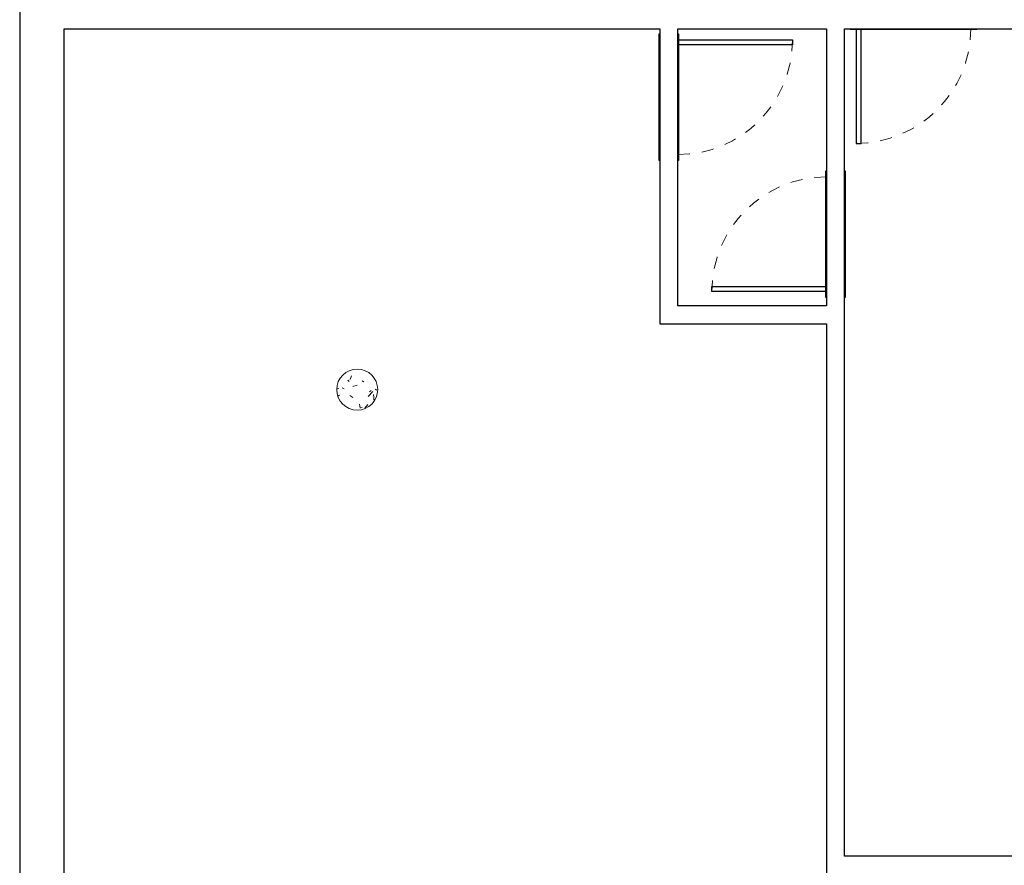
# Model space of a CAD drawing. Header units: metres. Extents: x -27.7 to 22.8, y -37.3 to -3.8.
# Tile 3 of 11: x -13.8 to -5.7, y -23.8 to -16.7. Entities that reach past the tile are written whole.
import ezdxf

# ---------------------------------------------------------------- set-up
doc = ezdxf.new("R2010")
doc.units = ezdxf.units.M
doc.linetypes.add('Tiret', pattern=[0.0025, 0.00125, -0.00125])
for name, color, linetype, lineweight in [('A-DOOR', 250, 'Continuous', 25), ('A-WALL', 250, 'Continuous', 25), ('I-WALL', 250, 'Continuous', 25), ('S-COLS', 250, 'Continuous', 18)]:
    doc.layers.add(name, color=color, linetype=linetype, lineweight=lineweight)

# ---------------------------------------------------------------- blocks, each defined once
blk = doc.blocks.new('Poteau béton - Arrondi - 340-V4-SS2')
at = {"layer": 'S-COLS'}
h = blk.add_hatch(dxfattribs=at)
h.set_pattern_fill('FP_7', color=256, style=0, pattern_type=2)
h.set_pattern_definition([(50, (11.046, 19.816), (0.3647987, -0.031967), [0.038, -0.419]), (355, (11.046, 19.816), (-0.070921, 0.382637), [0.03, -0.335]), (100.451, (11.076, 19.813), (0.294358, 0.3502047), [0.032, -0.356]), (46.184, (11.046, 19.918), (0.542072, -0.083569), [0.057, -0.629]), (96.636, (11.091, 19.911), (0.474956, 0.495204), [0.049, -0.534]), (351.184, (11.046, 19.918), (0.47449, 0.495128), [0.046, -0.503]), (21, (11.097, 19.892), (0.3035623, -0.204817), [0.038, -0.419]), (326, (11.097, 19.892), (0.1234774, 0.369045), [0.03, -0.335]), (71.451, (11.122, 19.875), (0.427234, 0.1635883), [0.032, -0.356]), (37.5, (11.046, 19.816), (0.0065432, 0.1688822), [0.017, -0.314, 0.017, -0.324, -0.337]), (37.5, (11.046, 19.816), (0.0065432, 0.1688822), [-0.672, 0.017, -0.32]), (7.5, (11.046, 19.816), (0.1340145, 0.2002052), [0.017, -0.177, 0.017, -0.307, -0.128]), (7.5, (11.046, 19.816), (0.1340145, 0.2002052), [-0.518, 0.017, -0.112]), (327.5, (10.933, 19.816), (0.2712697, -0.0115642), [0.017, -0.11, 0.017, -0.379, -0.526]), (327.5, (10.933, 19.816), (0.2712697, -0.0115642), [-0.523, 0.017, -0.509]), (317.5, (10.882, 19.816), (0.2964495, 0.0511634), [0.017, -0.148, 0.017, -0.246, -0.373]), (317.5, (10.882, 19.816), (0.2964495, 0.0511634), [-0.428, 0.017, -0.357])])
h.paths.add_polyline_path([(0, -0.17), (0.044, -0.1642), (0.085, -0.1472), (0.1202, -0.1202), (0.1472, -0.085), (0.1642, -0.044), (0.17, 0), (0.1642, 0.044), (0.1472, 0.085), (0.1202, 0.1202), (0.085, 0.1472), (0.044, 0.1642), (0, 0.17), (-0.044, 0.1642), (-0.085, 0.1472), (-0.1202, 0.1202), (-0.1472, 0.085), (-0.1642, 0.044), (-0.17, 0), (-0.1642, -0.044), (-0.1472, -0.085), (-0.1202, -0.1202), (-0.085, -0.1472), (-0.044, -0.1642)])
for start, end in [(360, 180), (180, 360)]:
    blk.add_arc((0, 0), 0.17, start, end, dxfattribs=at)
blk = doc.blocks.new('Int_ Simple - PP0_95x2_04 2-421112-SS2')
at = {"layer": 'A-DOOR'}
for p, q in [((0.44, 1.025), (0.4, 1.025)), ((0.4, 1.025), (0.4, 0.075)), ((0.44, 0.075), (0.44, 1.025)), ((-0.56, 0.075), (-0.56, 0.08)), ((-0.56, 0.08), (0.49, 0.08)), ((0.49, 0.08), (0.49, 0.075)), ((-0.56, -0.08), (-0.56, -0.075)), ((0.49, -0.08), (-0.56, -0.08)), ((0.49, -0.075), (0.49, -0.08))]:
    blk.add_line(p, q, dxfattribs=at)
at = {"layer": 'A-DOOR', "linetype": 'Tiret', "lineweight": 18}
blk.add_arc((0.44, 0.075), 0.95, 90, 180, dxfattribs=at)
blk = doc.blocks.new('Int_ Simple - PP0_95x2_04 2-421085-SS2')
at = {"layer": 'A-DOOR'}
for p, q in [((-0.56, 0.075), (-0.56, 0.08)), ((-0.56, 0.08), (0.49, 0.08)), ((0.49, 0.08), (0.49, 0.075)), ((-0.56, -0.08), (-0.56, -0.075)), ((0.49, -0.08), (-0.56, -0.08)), ((0.4, -1.025), (0.4, -0.075)), ((0.44, -0.075), (0.44, -1.025)), ((0.49, -0.075), (0.49, -0.08)), ((0.44, -1.025), (0.4, -1.025))]:
    blk.add_line(p, q, dxfattribs=at)
at = {"layer": 'A-DOOR', "linetype": 'Tiret', "lineweight": 18}
blk.add_arc((0.44, -0.075), 0.95, 180, 270, dxfattribs=at)
blk = doc.blocks.new('Int_ Simple - Ext 0_95X2_04-421142-SS2')
at = {"layer": 'A-DOOR'}
for p, q in [((-0.56, 0.075), (-0.56, 0.08)), ((-0.56, 0.08), (0.49, 0.08)), ((0.49, 0.08), (0.49, 0.075)), ((-0.56, -0.08), (-0.56, -0.075)), ((0.49, -0.08), (-0.56, -0.08)), ((0.4, -1.025), (0.4, -0.075)), ((0.44, -0.075), (0.44, -1.025)), ((0.49, -0.075), (0.49, -0.08)), ((0.44, -1.025), (0.4, -1.025))]:
    blk.add_line(p, q, dxfattribs=at)
at = {"layer": 'A-DOOR', "linetype": 'Tiret', "lineweight": 18}
blk.add_arc((0.44, -0.075), 0.95, 180, 270, dxfattribs=at)

msp = doc.modelspace()

# ---------------------------------------------------------------- linework, layer by layer
at = {"layer": 'A-WALL'}
for p, q in [((-13.8453, -16.4176), (-13.8453, -34.6082)), ((-13.4753, -28.3276), (-13.4753, -16.8246))]:
    msp.add_line(p, q, dxfattribs=at)
at = {"layer": 'I-WALL'}
for p, q in [((-13.4753, -16.8246), (-8.5354, -16.8246)), ((-8.5354, -16.8246), (-8.5354, -19.2703)), ((-8.3854, -16.8246), (-7.154, -16.8246)), ((-8.3854, -19.1203), (-8.3854, -16.8246)), ((-7.154, -16.8246), (-7.154, -19.1203)), ((-7.004, -16.8246), (-5.602, -16.8246)), ((-7.004, -23.6846), (-7.004, -16.8246)), ((-7.154, -19.1203), (-8.3854, -19.1203)), ((-8.5354, -19.2703), (-7.154, -19.2703)), ((-7.154, -19.2703), (-7.154, -23.8346)), ((-5.532, -23.6846), (-7.004, -23.6846))]:
    msp.add_line(p, q, dxfattribs=at)

# ---------------------------------------------------------------- block references
at = {"layer": 'A-DOOR'}
for name, p, rotation in [('Int_ Simple - PP0_95x2_04 2-421112-SS2', (-6.467, -16.7496), 180), ('Int_ Simple - PP0_95x2_04 2-421085-SS2', (-8.4604, -17.3576), 89.9999999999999), ('Int_ Simple - Ext 0_95X2_04-421142-SS2', (-7.079, -18.5623), 269.9999999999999)]:
    msp.add_blockref(name, p, dxfattribs=dict(at, rotation=rotation))
at = {"layer": 'S-COLS'}
msp.add_blockref('Poteau béton - Arrondi - 340-V4-SS2', (-11.0458, -19.8159), dxfattribs=at)

doc.saveas('drawing.dxf')
